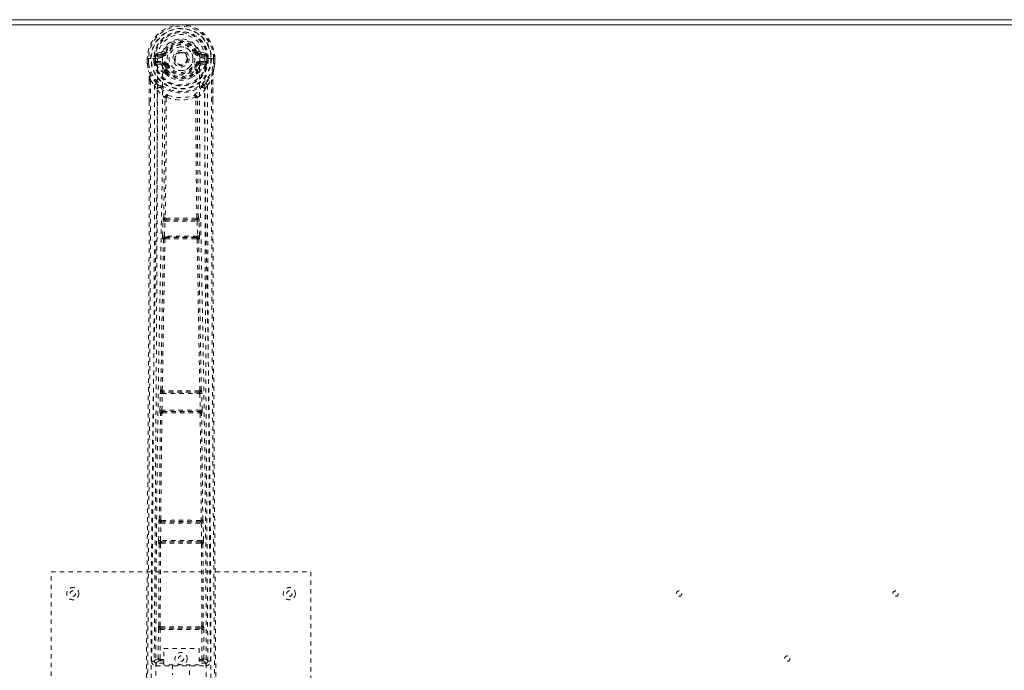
# Model space of a CAD drawing. Header units: inches. Extents: x 23.2 to 106.7, y 48 to 71.5.
# Tile 4 of 6: x 61.2 to 84, y 56.5 to 71.5. Entities that reach past the tile are written whole.
import ezdxf

# ---------------------------------------------------------------- set-up
doc = ezdxf.new("R2010")
doc.units = ezdxf.units.IN
doc.header["$MEASUREMENT"] = 0
doc.linetypes.add('SLD-Dashed', pattern=[0.075, 0.05, -0.025])
doc.linetypes.add('SLD-Solid', pattern=[0])

msp = doc.modelspace()

# ---------------------------------------------------------------- linework, layer by layer
at = {"color": 7, "linetype": 'SLD-Solid', "lineweight": 15}
for p, q in [((23.212, 71.488), (106.712, 71.488)), ((106.594, 71.37), (23.33, 71.37)), ((23.33, 71.37), (106.594, 71.37))]:
    msp.add_line(p, q, dxfattribs=at)
at = {"color": 7, "linetype": 'SLD-Dashed', "lineweight": 0}
for p, q in [((64.505, 70.738), (64.386, 70.714)), ((64.593, 70.742), (64.538, 70.765)), ((64.593, 70.742), (64.615, 70.733)), ((65.308, 70.733), (65.331, 70.742)), ((65.537, 70.714), (65.418, 70.738)), ((64.182, 70.593), (64.183, 70.475)), ((64.182, 70.592), (64.183, 70.475)), ((64.186, 70.592), (64.182, 70.592)), ((64.182, 70.592), (64.212, 70.592)), ((64.239, 70.592), (64.186, 70.592)), ((64.212, 70.592), (64.212, 70.476)), ((64.262, 70.592), (64.239, 70.592)), ((64.265, 70.592), (64.262, 70.592)), ((64.413, 70.592), (64.265, 70.592)), ((64.334, 70.519), (64.333, 70.592)), ((64.363, 70.521), (64.334, 70.519)), ((64.334, 70.519), (64.334, 70.519)), ((64.368, 70.592), (64.363, 70.592)), ((64.363, 70.592), (64.363, 70.521)), ((64.363, 70.52), (64.369, 70.501)), ((64.369, 70.515), (64.368, 70.592)), ((64.369, 70.501), (64.369, 70.515)), ((64.404, 70.526), (64.404, 70.496)), ((64.404, 70.526), (64.533, 70.526)), ((64.533, 70.472), (64.404, 70.496)), ((64.404, 70.496), (64.533, 70.496)), ((64.416, 70.678), (64.533, 70.699)), ((64.416, 70.678), (64.416, 70.648)), ((64.533, 70.678), (64.416, 70.678)), ((64.533, 70.648), (64.416, 70.648)), ((64.533, 70.699), (64.533, 70.678)), ((64.533, 70.648), (64.533, 70.678)), ((64.533, 70.526), (64.533, 70.496)), ((64.533, 70.472), (64.533, 70.496)), ((65.39, 70.699), (65.507, 70.678)), ((65.39, 70.699), (65.39, 70.678)), ((65.507, 70.678), (65.39, 70.678)), ((65.39, 70.648), (65.39, 70.678)), ((65.507, 70.648), (65.39, 70.648)), ((65.39, 70.526), (65.39, 70.496)), ((65.39, 70.526), (65.52, 70.526)), ((65.52, 70.496), (65.39, 70.472)), ((65.39, 70.472), (65.39, 70.496)), ((65.39, 70.496), (65.52, 70.496)), ((65.507, 70.648), (65.507, 70.678)), ((65.658, 70.592), (65.51, 70.592)), ((65.52, 70.496), (65.52, 70.526)), ((65.56, 70.52), (65.554, 70.501)), ((65.554, 70.501), (65.555, 70.515)), ((65.555, 70.592), (65.56, 70.592)), ((65.555, 70.515), (65.555, 70.592)), ((65.56, 70.521), (65.56, 70.592)), ((65.59, 70.519), (65.56, 70.521)), ((65.59, 70.592), (65.59, 70.52)), ((65.59, 70.52), (65.59, 70.519)), ((65.661, 70.592), (65.658, 70.592)), ((65.684, 70.592), (65.661, 70.592)), ((65.737, 70.592), (65.684, 70.592)), ((65.711, 70.476), (65.712, 70.592)), ((65.741, 70.592), (65.737, 70.592)), ((65.741, 70.475), (65.741, 70.593)), ((65.741, 70.592), (65.741, 70.475)), ((64.212, 70.476), (64.183, 70.475)), ((64.183, 70.475), (64.183, 70.471)), ((64.375, 70.478), (64.378, 70.474)), ((64.388, 70.463), (64.378, 70.474)), ((64.388, 70.463), (64.504, 70.442)), ((64.584, 70.284), (64.583, 70.314)), ((64.615, 70.442), (64.588, 70.43)), ((64.607, 70.318), (64.607, 70.289)), ((65.335, 70.43), (65.308, 70.442)), ((65.316, 70.289), (65.316, 70.318)), ((65.34, 70.284), (65.34, 70.314)), ((65.42, 70.442), (65.536, 70.463)), ((65.536, 70.463), (65.535, 70.463)), ((65.546, 70.474), (65.536, 70.463)), ((65.536, 70.463), (65.536, 70.463)), ((65.546, 70.474), (65.548, 70.478)), ((65.711, 70.476), (65.74, 70.475)), ((65.74, 70.471), (65.741, 70.475)), ((64.225, 70.094), (64.225, 69.603)), ((64.255, 70.093), (64.351, 69.978)), ((64.601, 70.24), (64.59, 70.258)), ((65.572, 69.978), (65.668, 70.093)), ((65.698, 70.094), (65.698, 69.628)), ((64.351, 69.978), (64.411, 69.866)), ((65.512, 69.866), (65.572, 69.978)), ((64.583, 69.69), (64.583, 69.69)), ((64.62, 69.687), (64.62, 69.687)), ((65.303, 69.687), (65.303, 69.687)), ((65.341, 69.69), (65.341, 69.69)), ((64.545, 66.838), (64.546, 66.866)), ((64.562, 66.914), (64.558, 66.913)), ((64.603, 66.866), (64.606, 66.868)), ((65.321, 66.866), (64.603, 66.866)), ((65.317, 66.868), (65.321, 66.866)), ((65.365, 66.913), (65.361, 66.914)), ((65.378, 66.838), (65.377, 66.866)), ((64.534, 66.496), (64.545, 66.838)), ((64.579, 66.494), (64.589, 66.836)), ((64.589, 66.836), (65.334, 66.836)), ((65.334, 66.836), (65.345, 66.494)), ((65.389, 66.496), (65.378, 66.838)), ((64.554, 66.417), (64.542, 66.421)), ((65.345, 66.494), (64.579, 66.494)), ((64.599, 66.46), (64.587, 66.464)), ((64.587, 66.464), (65.337, 66.464)), ((65.337, 66.464), (65.325, 66.46)), ((65.369, 66.417), (65.381, 66.421)), ((64.475, 62.476), (64.483, 62.857)), ((64.483, 62.857), (64.484, 62.885)), ((64.495, 62.933), (64.493, 62.932)), ((64.52, 62.475), (64.528, 62.856)), ((64.528, 62.856), (65.396, 62.856)), ((64.537, 62.886), (64.54, 62.887)), ((65.386, 62.886), (64.537, 62.886)), ((65.383, 62.887), (65.386, 62.886)), ((65.396, 62.856), (65.404, 62.475)), ((65.431, 62.932), (65.428, 62.933)), ((65.44, 62.857), (65.439, 62.885)), ((65.448, 62.476), (65.44, 62.857)), ((64.481, 62.401), (64.487, 62.398)), ((65.404, 62.475), (64.52, 62.475)), ((64.532, 62.442), (64.526, 62.445)), ((64.526, 62.445), (65.398, 62.445)), ((64.537, 62.413), (64.537, 62.413)), ((65.386, 62.413), (65.386, 62.413)), ((65.398, 62.445), (65.391, 62.442)), ((65.436, 62.398), (65.442, 62.401)), ((64.444, 59.466), (64.449, 59.865)), ((64.449, 59.865), (64.45, 59.893)), ((64.46, 59.941), (64.458, 59.94)), ((64.489, 59.466), (64.494, 59.865)), ((64.494, 59.865), (65.429, 59.865)), ((64.503, 59.895), (64.505, 59.896)), ((65.421, 59.895), (64.503, 59.895)), ((65.419, 59.896), (65.421, 59.895)), ((65.429, 59.865), (65.434, 59.466)), ((65.465, 59.94), (65.463, 59.941)), ((65.474, 59.865), (65.473, 59.893)), ((65.479, 59.466), (65.474, 59.865)), ((64.447, 57.484), (64.456, 59.389)), ((64.451, 59.392), (64.456, 59.389)), ((64.48, 57.485), (64.489, 59.391)), ((65.434, 59.466), (64.489, 59.466)), ((64.501, 59.434), (64.496, 59.436)), ((64.496, 59.436), (65.427, 59.436)), ((64.506, 59.404), (64.506, 59.404)), ((65.418, 59.404), (65.418, 59.404)), ((65.427, 59.436), (65.423, 59.434)), ((65.434, 59.391), (65.443, 57.485)), ((65.467, 59.389), (65.472, 59.392)), ((65.476, 57.484), (65.467, 59.389)), ((61.962, 58.738), (67.962, 58.738)), ((61.962, 50.738), (61.962, 58.738)), ((67.962, 58.738), (67.962, 50.738)), ((64.435, 56.735), (64.438, 57.409)), ((64.447, 57.484), (64.446, 57.484)), ((64.479, 56.735), (64.482, 57.409)), ((64.482, 57.409), (65.441, 57.409)), ((64.49, 57.438), (64.491, 57.439)), ((64.49, 57.438), (65.433, 57.438)), ((65.432, 57.439), (65.433, 57.438)), ((65.441, 57.409), (65.444, 56.735)), ((65.477, 57.484), (65.476, 57.484)), ((65.489, 56.735), (65.486, 57.409)), ((64.565, 56.596), (64.565, 56.968)), ((64.565, 56.968), (65.377, 56.968)), ((65.377, 56.968), (65.377, 56.596)), ((64.343, 56.682), (64.343, 56.68)), ((64.343, 56.68), (64.343, 56.67)), ((64.387, 56.632), (64.387, 56.572)), ((64.565, 56.632), (64.387, 56.632)), ((64.495, 56.72), (64.495, 56.69)), ((64.495, 56.72), (64.565, 56.72)), ((64.495, 56.69), (64.565, 56.69)), ((65.377, 56.72), (65.429, 56.72)), ((65.377, 56.69), (65.429, 56.69)), ((65.536, 56.632), (65.377, 56.632)), ((65.429, 56.72), (65.429, 56.69)), ((65.489, 56.735), (65.444, 56.735)), ((65.536, 56.572), (65.536, 56.632)), ((65.58, 56.67), (65.581, 56.68)), ((65.581, 56.68), (65.581, 56.682)), ((64.387, 56.572), (65.536, 56.572)), ((65.377, 56.596), (64.565, 56.596)), ((64.767, 56.596), (64.767, 56.363)), ((65.157, 56.363), (65.157, 56.596))]:
    msp.add_line(p, q, dxfattribs=at)
at = {"color": 7, "linetype": 'SLD-Dashed', "lineweight": 0, "flags": 128}
for points in [[(64.531, 70.617), (64.537, 70.695), (64.56, 70.772), (64.6, 70.842), (64.655, 70.903), (64.721, 70.953), (64.796, 70.989), (64.877, 71.012), (64.962, 71.019), (65.046, 71.012), (65.127, 70.989), (65.202, 70.953), (65.269, 70.903), (65.323, 70.842), (65.363, 70.772), (65.386, 70.695), (65.392, 70.617)], [(64.643, 70.721), (64.637, 70.723), (64.632, 70.726), (64.628, 70.728), (64.623, 70.729), (64.62, 70.731), (64.617, 70.732), (64.616, 70.733), (64.615, 70.733)], [(65.281, 70.721), (65.286, 70.723), (65.291, 70.726), (65.296, 70.728), (65.3, 70.729), (65.303, 70.731), (65.306, 70.732), (65.308, 70.733), (65.308, 70.733)], [(64.182, 70.592), (64.182, 70.592), (64.182, 70.592)], [(64.274, 55.69), (64.275, 57.786), (64.286, 59.88), (64.308, 61.973), (64.341, 64.063), (64.364, 65.375), (64.388, 66.684), (64.408, 67.991), (64.418, 69.294), (64.414, 70.592)], [(64.363, 70.52), (64.363, 70.52), (64.363, 70.521)], [(64.369, 70.515), (64.385, 70.523), (64.404, 70.526)], [(64.416, 70.648), (64.393, 70.653), (64.373, 70.666)], [(64.382, 55.746), (64.383, 57.612), (64.393, 59.478), (64.412, 61.343), (64.44, 63.206), (64.467, 64.695), (64.496, 66.181), (64.522, 67.664), (64.536, 69.143), (64.531, 70.617)], [(65.392, 70.617), (65.387, 69.143), (65.402, 67.664), (65.427, 66.181), (65.456, 64.695), (65.484, 63.206), (65.512, 61.343), (65.53, 59.478), (65.54, 57.612), (65.541, 55.746)], [(65.65, 55.69), (65.648, 57.786), (65.637, 59.88), (65.615, 61.973), (65.583, 64.063), (65.559, 65.375), (65.535, 66.684), (65.516, 67.991), (65.505, 69.294), (65.51, 70.592)], [(65.55, 70.666), (65.53, 70.653), (65.507, 70.648)], [(65.52, 70.526), (65.538, 70.523), (65.555, 70.515)], [(65.56, 70.592), (65.564, 70.592), (65.571, 70.592), (65.58, 70.592), (65.59, 70.592)], [(65.56, 70.521), (65.56, 70.52), (65.56, 70.52)], [(65.741, 70.592), (65.742, 70.592), (65.741, 70.592)], [(64.183, 70.475), (64.182, 70.475), (64.183, 70.475)], [(64.183, 70.471), (64.184, 70.471), (64.186, 70.472), (64.189, 70.472), (64.192, 70.473), (64.197, 70.473), (64.202, 70.474), (64.207, 70.475), (64.212, 70.476)], [(64.183, 70.475), (64.196, 70.382), (64.211, 70.308)], [(64.183, 70.471), (64.195, 70.384), (64.213, 70.297)], [(64.211, 70.308), (64.211, 70.302), (64.213, 70.297)], [(64.394, 70.019), (64.293, 70.142), (64.213, 70.297)], [(64.531, 70.419), (64.517, 70.437), (64.504, 70.442)], [(64.583, 70.314), (64.556, 70.361), (64.531, 70.419)], [(64.643, 70.453), (64.637, 70.451), (64.632, 70.449), (64.628, 70.447), (64.623, 70.445), (64.62, 70.444), (64.617, 70.443), (64.616, 70.442), (64.615, 70.442)], [(65.281, 70.453), (65.286, 70.451), (65.291, 70.449), (65.296, 70.447), (65.3, 70.445), (65.303, 70.444), (65.306, 70.443), (65.308, 70.442), (65.308, 70.442)], [(65.287, 70.331), (65.312, 70.375), (65.335, 70.43)], [(65.34, 70.314), (65.367, 70.361), (65.392, 70.419)], [(65.392, 70.419), (65.406, 70.437), (65.42, 70.442)], [(65.53, 70.019), (65.63, 70.142), (65.71, 70.297)], [(65.71, 70.297), (65.727, 70.374), (65.74, 70.471)], [(65.71, 70.297), (65.712, 70.302), (65.712, 70.308)], [(65.74, 70.471), (65.739, 70.471), (65.737, 70.472), (65.735, 70.472), (65.731, 70.473), (65.727, 70.473), (65.722, 70.474), (65.716, 70.475), (65.711, 70.476)], [(65.741, 70.475), (65.728, 70.382), (65.712, 70.308)], [(65.741, 70.475), (65.741, 70.475), (65.74, 70.475)], [(64.255, 70.093), (64.257, 69.399), (64.258, 68.671), (64.258, 67.91), (64.256, 67.115), (64.254, 66.332), (64.251, 65.662), (64.248, 65.029), (64.245, 64.356), (64.241, 63.641), (64.24, 63.446), (64.238, 63.248), (64.237, 63.047), (64.236, 62.844), (64.235, 62.728), (64.233, 62.483), (64.232, 62.214), (64.229, 61.782), (64.225, 61.301), (64.222, 60.771), (64.218, 60.19), (64.215, 59.8), (64.212, 59.39), (64.209, 58.985), (64.206, 58.603), (64.203, 58.235), (64.199, 57.615), (64.195, 57.041), (64.191, 56.513), (64.188, 56.032), (64.185, 55.596)], [(64.225, 70.094), (64.225, 70.094), (64.226, 70.094), (64.227, 70.094)], [(64.227, 70.094), (64.228, 69.814), (64.228, 69.603)], [(64.601, 70.24), (64.678, 70.178), (64.73, 70.15)], [(65.193, 70.15), (65.246, 70.178), (65.322, 70.24)], [(65.668, 70.093), (65.666, 69.244), (65.666, 68.354), (65.666, 67.425), (65.669, 66.459), (65.672, 65.669), (65.675, 65.038), (65.678, 64.364), (65.682, 63.647), (65.684, 63.45), (65.685, 63.251), (65.686, 63.048), (65.687, 62.844), (65.688, 62.726), (65.69, 62.477), (65.692, 62.205), (65.695, 61.771), (65.698, 61.289), (65.702, 60.76), (65.706, 60.182), (65.709, 59.795), (65.711, 59.388), (65.715, 58.941), (65.718, 58.498), (65.721, 58.082), (65.724, 57.592), (65.728, 57.147), (65.73, 56.747), (65.733, 56.392), (65.735, 56.082), (65.737, 55.816), (65.739, 55.596)], [(65.695, 69.628), (65.695, 69.812), (65.696, 70.094)], [(65.696, 70.094), (65.697, 70.094), (65.698, 70.094), (65.698, 70.094)], [(64.351, 69.978), (64.352, 68.75), (64.35, 67.52), (64.346, 66.276), (64.34, 65.015), (64.333, 63.801), (64.325, 62.587), (64.324, 62.414), (64.322, 62.237), (64.321, 62.055), (64.32, 61.867), (64.318, 61.676), (64.318, 61.549), (64.316, 61.335), (64.314, 61.092), (64.312, 60.823), (64.31, 60.503), (64.307, 60.152), (64.305, 59.77), (64.302, 59.413), (64.3, 59.094), (64.298, 58.832), (64.296, 58.603), (64.295, 58.408), (64.294, 58.318), (64.293, 58.183), (64.292, 58.05), (64.291, 57.918), (64.29, 57.788), (64.286, 57.22), (64.282, 56.678)], [(64.411, 69.866), (64.407, 66.57), (64.389, 63.273), (64.366, 59.976), (64.342, 56.678)], [(64.411, 69.866), (64.491, 69.773), (64.583, 69.69)], [(64.489, 69.931), (64.498, 69.922), (64.504, 69.916)], [(65.341, 69.69), (65.433, 69.773), (65.512, 69.866)], [(65.42, 69.916), (65.425, 69.922), (65.434, 69.931)], [(65.581, 56.678), (65.557, 59.976), (65.534, 63.273), (65.516, 66.57), (65.512, 69.866)], [(65.641, 56.678), (65.637, 57.306), (65.632, 57.968), (65.63, 58.237), (65.628, 58.444), (65.627, 58.636), (65.625, 58.859), (65.623, 59.118), (65.621, 59.409), (65.619, 59.732), (65.616, 60.081), (65.614, 60.407), (65.612, 60.707), (65.61, 60.98), (65.606, 61.551), (65.601, 62.207), (65.596, 62.864), (65.592, 63.483), (65.588, 64.164), (65.582, 65.314), (65.576, 66.479), (65.572, 67.661), (65.571, 68.823), (65.572, 69.978)], [(64.225, 69.603), (64.224, 66.471), (64.206, 62.846), (64.181, 59.222), (64.155, 55.597)], [(64.562, 66.914), (64.579, 68.3), (64.585, 69.681)], [(64.63, 69.697), (64.626, 69.707), (64.619, 69.714), (64.611, 69.718), (64.603, 69.718), (64.595, 69.715), (64.589, 69.709), (64.585, 69.7), (64.583, 69.69)], [(64.62, 69.687), (64.615, 68.304), (64.597, 66.918)], [(64.63, 69.697), (64.624, 69.693), (64.621, 69.69), (64.621, 69.688), (64.62, 69.687)], [(65.341, 69.69), (65.339, 69.7), (65.334, 69.709), (65.328, 69.715), (65.32, 69.718), (65.312, 69.718), (65.304, 69.714), (65.298, 69.707), (65.293, 69.697)], [(65.303, 69.687), (65.303, 69.688), (65.302, 69.69), (65.3, 69.693), (65.293, 69.697)], [(65.326, 66.918), (65.308, 68.304), (65.303, 69.687)], [(65.361, 66.914), (65.344, 68.3), (65.338, 69.681)], [(65.698, 69.628), (65.699, 66.471), (65.717, 62.846), (65.743, 59.221), (65.769, 55.597)], [(64.597, 66.918), (64.588, 66.912), (64.581, 66.905), (64.577, 66.897), (64.577, 66.888), (64.58, 66.88), (64.587, 66.873), (64.596, 66.869), (64.606, 66.868)], [(64.603, 66.866), (64.602, 66.866), (64.602, 66.866), (64.602, 66.866), (64.6, 66.866), (64.598, 66.864), (64.594, 66.857), (64.591, 66.848), (64.59, 66.842), (64.589, 66.836)], [(65.317, 66.868), (65.327, 66.869), (65.336, 66.873), (65.343, 66.88), (65.346, 66.888), (65.346, 66.897), (65.342, 66.905), (65.335, 66.912), (65.326, 66.918)], [(65.334, 66.836), (65.333, 66.842), (65.332, 66.848), (65.329, 66.857), (65.325, 66.864), (65.321, 66.866), (65.321, 66.866), (65.321, 66.866)], [(64.545, 66.838), (64.547, 66.838), (64.55, 66.838), (64.554, 66.837), (64.56, 66.837), (64.566, 66.837), (64.574, 66.837), (64.581, 66.837), (64.589, 66.836)], [(65.334, 66.836), (65.342, 66.837), (65.35, 66.837), (65.357, 66.837), (65.363, 66.837), (65.369, 66.837), (65.373, 66.838), (65.377, 66.838), (65.378, 66.838)], [(64.495, 62.933), (64.524, 64.676), (64.554, 66.417)], [(64.529, 62.935), (64.559, 64.679), (64.589, 66.42)], [(64.534, 66.496), (64.536, 66.496), (64.539, 66.496), (64.544, 66.495), (64.549, 66.495), (64.556, 66.495), (64.563, 66.495), (64.571, 66.495), (64.579, 66.494)], [(64.599, 66.46), (64.589, 66.459), (64.581, 66.456), (64.576, 66.451), (64.572, 66.444), (64.573, 66.437), (64.576, 66.431), (64.581, 66.425), (64.589, 66.42)], [(64.579, 66.494), (64.578, 66.489), (64.579, 66.483), (64.579, 66.478), (64.58, 66.473), (64.583, 66.467), (64.587, 66.464)], [(65.334, 66.42), (65.342, 66.425), (65.348, 66.431), (65.351, 66.437), (65.351, 66.444), (65.348, 66.451), (65.342, 66.456), (65.334, 66.459), (65.325, 66.46)], [(65.334, 66.42), (65.365, 64.679), (65.394, 62.935)], [(65.337, 66.464), (65.34, 66.467), (65.343, 66.473), (65.344, 66.478), (65.345, 66.483), (65.345, 66.489), (65.345, 66.494)], [(65.345, 66.494), (65.353, 66.495), (65.36, 66.495), (65.367, 66.495), (65.374, 66.495), (65.38, 66.495), (65.384, 66.496), (65.387, 66.496), (65.389, 66.496)], [(65.428, 62.933), (65.399, 64.676), (65.369, 66.417)], [(64.483, 62.857), (64.485, 62.857), (64.488, 62.857), (64.492, 62.857), (64.498, 62.857), (64.504, 62.856), (64.512, 62.856), (64.52, 62.856), (64.528, 62.856)], [(64.529, 62.935), (64.52, 62.93), (64.514, 62.923), (64.51, 62.915), (64.51, 62.906), (64.514, 62.899), (64.52, 62.892), (64.529, 62.888), (64.54, 62.887)], [(65.383, 62.887), (65.394, 62.888), (65.403, 62.892), (65.409, 62.899), (65.413, 62.906), (65.413, 62.915), (65.41, 62.923), (65.403, 62.93), (65.394, 62.935)], [(65.396, 62.856), (65.394, 62.867), (65.392, 62.877), (65.389, 62.883), (65.386, 62.886), (65.386, 62.886)], [(65.396, 62.856), (65.411, 62.856), (65.426, 62.857), (65.436, 62.857), (65.44, 62.857)], [(64.46, 59.941), (64.472, 61.17), (64.487, 62.398)], [(64.475, 62.476), (64.476, 62.476), (64.479, 62.476), (64.484, 62.476), (64.489, 62.475), (64.496, 62.475), (64.503, 62.475), (64.511, 62.475), (64.52, 62.475)], [(64.493, 59.943), (64.505, 61.172), (64.521, 62.4)], [(64.532, 62.442), (64.522, 62.441), (64.514, 62.437), (64.508, 62.432), (64.505, 62.425), (64.504, 62.418), (64.507, 62.411), (64.513, 62.405), (64.521, 62.4)], [(65.402, 62.4), (65.41, 62.405), (65.416, 62.411), (65.419, 62.418), (65.419, 62.425), (65.415, 62.432), (65.409, 62.437), (65.401, 62.441), (65.391, 62.442)], [(65.402, 62.4), (65.418, 61.172), (65.43, 59.943)], [(65.404, 62.475), (65.412, 62.475), (65.42, 62.475), (65.427, 62.475), (65.434, 62.475), (65.439, 62.476), (65.444, 62.476), (65.447, 62.476), (65.448, 62.476)], [(65.463, 59.941), (65.451, 61.17), (65.436, 62.398)], [(64.449, 59.865), (64.451, 59.865), (64.454, 59.865), (64.458, 59.865), (64.464, 59.865), (64.47, 59.865), (64.478, 59.865), (64.486, 59.865), (64.494, 59.865)], [(64.493, 59.943), (64.485, 59.937), (64.478, 59.93), (64.475, 59.922), (64.475, 59.914), (64.479, 59.907), (64.486, 59.901), (64.494, 59.897), (64.505, 59.896)], [(65.419, 59.896), (65.429, 59.897), (65.438, 59.901), (65.444, 59.907), (65.448, 59.914), (65.448, 59.922), (65.445, 59.93), (65.439, 59.937), (65.43, 59.943)], [(65.429, 59.865), (65.445, 59.865), (65.459, 59.865), (65.47, 59.865), (65.474, 59.865)], [(64.444, 59.466), (64.446, 59.466), (64.449, 59.466), (64.453, 59.466), (64.459, 59.466), (64.466, 59.466), (64.473, 59.466), (64.481, 59.466), (64.489, 59.466)], [(64.501, 59.434), (64.491, 59.433), (64.482, 59.429), (64.476, 59.424), (64.473, 59.417), (64.472, 59.409), (64.475, 59.402), (64.481, 59.396), (64.489, 59.391)], [(65.434, 59.391), (65.442, 59.396), (65.448, 59.402), (65.451, 59.409), (65.451, 59.417), (65.447, 59.424), (65.441, 59.429), (65.432, 59.433), (65.423, 59.434)], [(65.434, 59.466), (65.442, 59.466), (65.45, 59.466), (65.458, 59.466), (65.464, 59.466), (65.47, 59.466), (65.474, 59.466), (65.477, 59.466), (65.479, 59.466)], [(64.438, 57.409), (64.439, 57.409), (64.442, 57.409), (64.447, 57.409), (64.452, 57.409), (64.459, 57.409), (64.466, 57.409), (64.474, 57.409), (64.482, 57.409)], [(64.48, 57.485), (64.472, 57.48), (64.466, 57.473), (64.462, 57.465), (64.463, 57.457), (64.466, 57.45), (64.473, 57.444), (64.481, 57.44), (64.491, 57.439)], [(64.498, 57.47), (64.728, 57.471), (64.962, 57.471), (65.196, 57.471), (65.426, 57.47)], [(64.505, 57.44), (64.616, 57.44), (64.729, 57.44), (64.842, 57.44), (64.955, 57.44), (65.083, 57.44), (65.209, 57.44), (65.318, 57.44), (65.418, 57.44)], [(65.432, 57.439), (65.442, 57.44), (65.451, 57.444), (65.457, 57.45), (65.461, 57.457), (65.461, 57.465), (65.458, 57.473), (65.452, 57.48), (65.443, 57.485)], [(65.441, 57.409), (65.449, 57.409), (65.457, 57.409), (65.464, 57.409), (65.471, 57.409), (65.476, 57.409), (65.481, 57.409), (65.484, 57.409), (65.486, 57.409)], [(64.435, 56.735), (64.365, 56.706), (64.345, 56.681)], [(64.387, 56.632), (64.41, 56.661), (64.479, 56.69)], [(64.435, 56.735), (64.436, 56.735), (64.439, 56.735), (64.444, 56.735), (64.449, 56.735), (64.456, 56.735), (64.463, 56.735), (64.471, 56.735), (64.479, 56.735)], [(64.479, 56.735), (64.468, 56.732), (64.459, 56.726), (64.453, 56.719), (64.451, 56.711), (64.453, 56.703), (64.459, 56.696), (64.468, 56.691), (64.479, 56.69)], [(65.444, 56.69), (65.455, 56.691), (65.464, 56.696), (65.47, 56.703), (65.472, 56.711), (65.47, 56.719), (65.464, 56.726), (65.455, 56.732), (65.444, 56.735)], [(65.444, 56.69), (65.513, 56.661), (65.536, 56.632)], [(65.581, 56.678), (65.558, 56.706), (65.489, 56.735)]]:
    msp.add_lwpolyline(points, dxfattribs=at)
at = {"color": 7, "linetype": 'SLD-Dashed', "lineweight": 0}
for centre, radius in [((64.962, 70.587), 0.7), ((64.962, 70.587), 0.69), ((64.962, 70.587), 0.623), ((64.962, 70.587), 0.32), ((64.962, 70.587), 0.275), ((64.962, 70.587), 0.188), ((64.962, 70.587), 0.157), ((64.962, 70.587), 0.142), ((64.962, 70.587), 0.139), ((64.962, 70.587), 0.138), ((62.462, 58.238), 0.141), ((62.462, 58.238), 0.0625), ((67.462, 58.238), 0.141), ((67.462, 58.238), 0.0625), ((76.462, 58.238), 0.0625), ((81.462, 58.238), 0.0625), ((64.962, 56.738), 0.141), ((64.962, 56.738), 0.0625), ((78.962, 56.738), 0.0625)]:
    msp.add_circle(centre, radius, dxfattribs=at)
for centre, radius, start, end in [((64.962, 70.587), 0.78, 0.3688, 179.6312), ((64.962, 70.587), 0.78, 0, 179.6393), ((64.962, 70.587), 0.75, 0.365, 179.635), ((64.962, 70.587), 0.629, 0.4518, 179.5482), ((64.962, 70.587), 0.599, 0.4517, 179.5483), ((64.962, 70.596), 0.548, 359.5913, 180.4087), ((64.962, 70.587), 0.459, 22.774, 157.226), ((64.962, 70.587), 0.4, 22.774, 157.226), ((64.962, 70.587), 0.376, 22.774, 157.226), ((64.534, 70.729), 0.0301, 162.3452, 268.5808), ((64.496, 70.783), 0.0455, 281.377, 337.4482), ((64.527, 70.77), 0.0714, 274.7453, 337.1386), ((64.533, 70.767), 0.089, 270, 337.226), ((64.533, 70.767), 0.119, 269.9999, 337.2263), ((64.962, 70.587), 0.346, 22.774, 157.226), ((64.962, 70.587), 0.275, 90, 270), ((64.962, 70.587), 0.275, 270, 90), ((65.39, 70.767), 0.119, 202.7737, 270.0001), ((65.39, 70.767), 0.089, 202.774, 270), ((65.795, 69.712), 1.13, 111.2692, 114.2788), ((65.396, 70.77), 0.0714, 202.8781, 265.2378), ((65.427, 70.783), 0.0454, 202.4554, 258.7194), ((65.39, 70.729), 0.0301, 271.4543, 17.6195), ((64.354, 71.406), 0.814, 268.5054, 270.5918), ((64.962, 70.587), 0.632, 186.2254, 353.7746), ((64.962, 70.587), 0.602, 186.4272, 353.5728), ((64.962, 70.587), 0.593, 172.3909, 179.5504), ((64.446, 70.508), 0.0769, 185.3411, 203.2208), ((64.578, 70.638), 0.206, 158.3432, 172.3389), ((64.403, 70.466), 0.0305, 89.0185, 157.2858), ((64.415, 70.708), 0.0299, 167.8914, 271.9525), ((64.528, 70.336), 0.281, 89.3582, 113.9462), ((64.533, 70.407), 0.119, 22.7737, 90.0001), ((64.533, 70.407), 0.089, 22.774, 90), ((65.39, 70.407), 0.119, 89.9999, 157.2263), ((65.39, 70.407), 0.089, 90, 157.226), ((65.393, 70.322), 0.295, 66.6388, 90.0567), ((65.508, 70.708), 0.0299, 268.0471, 12.1092), ((65.52, 70.466), 0.0305, 22.7143, 90.9815), ((65.346, 70.638), 0.206, 7.6608, 21.6569), ((65.447, 70.516), 0.108, 339.3561, 352.082), ((64.962, 70.587), 0.593, 0.4496, 7.6091), ((65.719, 71.928), 1.336, 269.6911, 270.959), ((64.212, 70.476), 0.03, 180.3597, 185.4274), ((64.962, 70.587), 0.787, 188.4818, 351.5182), ((63.013, 70.121), 1.212, 358.7179, 8.8309), ((64.962, 70.587), 0.758, 188.4818, 351.5182), ((60.552, 69.436), 3.761, 10.0621, 13.2267), ((64.824, 70.677), 0.491, 204.463, 242.9725), ((64.766, 70.681), 0.436, 209.9199, 245.3116), ((64.533, 70.442), 0.0299, 91.0344, 179.1316), ((64.562, 70.414), 0.031, 31.812, 169.9485), ((64.527, 70.407), 0.0651, 21.3252, 85.0704), ((64.614, 70.311), 0.0305, 42.6557, 174.2922), ((64.605, 70.26), 0.0583, 88.1984, 111.6907), ((64.605, 70.23), 0.0585, 88.1904, 111.6155), ((64.628, 70.281), 0.044, 174.8508, 210.5403), ((65.027, 70.584), 0.466, 199.2237, 212.8229), ((64.642, 70.233), 0.0414, 126.9697, 169.7888), ((64.637, 70.291), 0.0406, 91.2109, 138.2193), ((64.962, 70.598), 0.452, 218.313, 321.6874), ((64.639, 70.289), 0.0322, 181.2562, 226.7818), ((64.962, 70.587), 0.376, 202.774, 337.226), ((64.962, 70.622), 0.496, 225.9955, 314.0045), ((64.962, 70.582), 0.41, 217.5694, 322.4306), ((64.962, 70.587), 0.346, 202.774, 337.226), ((65.309, 70.311), 0.0305, 5.706, 137.3461), ((65.286, 70.291), 0.0406, 41.7778, 88.7924), ((65.284, 70.289), 0.0322, 313.2168, 358.7452), ((65.28, 70.232), 0.0423, 10.6966, 52.5452), ((65.318, 70.26), 0.0583, 68.3126, 91.7981), ((65.318, 70.23), 0.0585, 68.3843, 91.8096), ((65.1, 70.676), 0.489, 296.9334, 335.6182), ((65.278, 70.283), 0.0618, 315.5585, 1.0043), ((65.396, 70.407), 0.0651, 94.9291, 158.6752), ((65.362, 70.414), 0.031, 10.0468, 148.1946), ((65.157, 70.681), 0.437, 294.7126, 330.0433), ((65.39, 70.442), 0.03, 0.9372, 88.8968), ((69.372, 69.436), 3.761, 166.7734, 169.9379), ((66.909, 70.122), 1.212, 171.1649, 181.2844), ((64.249, 70.51), 0.417, 267.0342, 270.8735), ((64.962, 70.567), 0.477, 240.9731, 299.008), ((65.675, 70.517), 0.424, 269.1461, 272.888), ((64.951, 69.394), 0.838, 131.7264, 135.7258), ((65.933, 71.591), 2.2, 225.613, 228.9931), ((64.472, 69.864), 0.0608, 58.0483, 177.7548), ((65.228, 70.423), 0.885, 215.0183, 230.1589), ((64.695, 70.423), 0.885, 309.8457, 324.9798), ((65.452, 69.864), 0.0608, 2.2679, 121.929), ((63.991, 71.59), 2.199, 311.0061, 314.3875), ((64.972, 69.393), 0.838, 44.2744, 48.2736), ((64.643, 69.686), 0.0608, 72.783, 176.5546), ((64.572, 69.682), 0.0129, 353.7448, 34.064), ((64.616, 69.596), 0.0911, 87.6194, 110.3337), ((64.711, 69.678), 0.0829, 126.7483, 166.3273), ((64.961, 70.603), 0.965, 249.9315, 290.088), ((64.962, 70.532), 0.843, 249.1446, 290.8601), ((65.28, 69.686), 0.0608, 3.4458, 107.2165), ((65.212, 69.678), 0.0829, 13.6657, 53.2583), ((65.307, 69.596), 0.0911, 69.6644, 92.38), ((65.352, 69.682), 0.0139, 147.4241, 184.7672), ((64.631, 66.87), 0.0844, 149.41, 182.7342), ((64.603, 66.911), 0.0451, 178.3755, 269.1294), ((64.591, 66.812), 0.106, 86.4213, 105.8506), ((64.607, 66.913), 0.0451, 178.3437, 269.1167), ((64.618, 66.924), 0.0218, 195.9631, 264.9584), ((64.621, 66.77), 0.0988, 89.1361, 98.2819), ((64.962, 33.264), 33.64, 89.4122, 90.5879), ((64.672, 66.894), 0.0557, 171.8669, 207.4046), ((64.962, 33.116), 33.755, 89.4239, 90.5762), ((65.252, 66.894), 0.0557, 332.5915, 8.1339), ((65.302, 66.761), 0.108, 82.1091, 90.4712), ((65.304, 66.925), 0.0225, 276.3265, 342.8022), ((65.316, 66.913), 0.0451, 270.8831, 1.6565), ((65.32, 66.911), 0.0451, 270.8704, 1.6247), ((65.332, 66.812), 0.106, 74.1492, 93.5771), ((65.292, 66.87), 0.0844, 357.2656, 30.5906), ((64.685, 66.474), 0.152, 171.7454, 200.3902), ((64.587, 66.419), 0.0451, 90.7434, 177.9974), ((64.599, 66.415), 0.0451, 90.7753, 177.9057), ((64.583, 66.31), 0.111, 86.5286, 104.9375), ((64.607, 66.414), 0.0187, 96.6506, 161.122), ((64.609, 66.529), 0.0695, 261.1446, 271.2288), ((64.646, 66.437), 0.0416, 148.4152, 186.6595), ((64.962, 102.154), 35.723, 269.4278, 270.5722), ((64.962, 99.8), 33.343, 269.3971, 270.6029), ((65.314, 66.529), 0.0694, 268.7697, 278.8602), ((65.277, 66.437), 0.0416, 353.3401, 31.5823), ((65.317, 66.415), 0.018, 17.5646, 84.6472), ((65.324, 66.415), 0.0451, 2.0951, 89.224), ((65.341, 66.31), 0.111, 75.0626, 93.4714), ((65.336, 66.419), 0.0451, 2.0026, 89.2567), ((65.238, 66.474), 0.152, 339.6096, 8.2549), ((64.592, 62.89), 0.108, 156.9364, 182.5585), ((64.538, 62.931), 0.0451, 178.9503, 269.4382), ((64.522, 62.785), 0.15, 87.1276, 100.1709), ((64.54, 62.932), 0.0451, 178.9401, 269.4291), ((64.565, 62.86), 0.0377, 137.3768, 186.753), ((64.549, 62.941), 0.0208, 195.7279, 264.8213), ((64.553, 62.8), 0.088, 89.3679, 98.6797), ((64.962, 28.91), 34.013, 89.302, 90.698), ((64.593, 62.913), 0.046, 171.1147, 212.9112), ((64.962, 29.223), 33.667, 89.3065, 90.6935), ((65.331, 62.913), 0.046, 327.0877, 8.8851), ((65.371, 62.808), 0.0804, 80.8823, 91.0735), ((65.374, 62.941), 0.0215, 276.4355, 343.0041), ((65.383, 62.932), 0.0451, 270.5706, 1.0602), ((65.385, 62.931), 0.0451, 270.5608, 1.0508), ((65.402, 62.785), 0.15, 79.8305, 92.8711), ((65.331, 62.89), 0.108, 357.4409, 23.0644), ((64.67, 62.454), 0.197, 173.7213, 195.7387), ((64.526, 62.4), 0.0451, 90.5123, 178.563), ((64.532, 62.397), 0.0451, 90.5351, 178.5398), ((64.514, 62.237), 0.163, 87.4375, 99.3608), ((64.554, 62.466), 0.0358, 166.3305, 216.9709), ((64.54, 62.394), 0.0194, 96.5919, 161.4699), ((64.543, 62.508), 0.0665, 260.6067, 271.2211), ((64.576, 62.418), 0.0389, 144.199, 187.7375), ((64.962, 97.684), 35.273, 269.3109, 270.6891), ((64.962, 95.845), 33.406, 269.2843, 270.7157), ((65.381, 62.504), 0.0632, 268.5001, 279.6743), ((65.347, 62.418), 0.0389, 352.262, 35.8008), ((65.384, 62.394), 0.0188, 17.2619, 84.6624), ((65.391, 62.397), 0.0451, 1.4605, 89.4646), ((65.369, 62.466), 0.0358, 323.0303, 13.668), ((65.397, 62.4), 0.0451, 1.4372, 89.4876), ((65.409, 62.237), 0.163, 80.6396, 92.5624), ((65.253, 62.454), 0.197, 344.2616, 6.2785), ((64.561, 59.899), 0.111, 158.2628, 183.0445), ((64.503, 59.94), 0.0451, 179.5188, 269.4739), ((64.486, 59.714), 0.228, 88.2465, 96.5704), ((64.505, 59.941), 0.0451, 179.5167, 269.4652), ((64.513, 59.948), 0.0205, 196.4182, 264.6221), ((64.532, 59.87), 0.0382, 139.8101, 188.0283), ((64.517, 59.828), 0.069, 88.4813, 99.8441), ((64.552, 59.921), 0.0421, 170.9014, 215.8211), ((64.962, 25.716), 34.215, 89.2453, 90.7547), ((64.962, 26.323), 33.577, 89.2436, 90.7564), ((65.371, 59.921), 0.0421, 324.1782, 9.0993), ((65.406, 59.824), 0.0727, 80.4453, 91.2294), ((65.41, 59.949), 0.0213, 276.6829, 342.2761), ((65.418, 59.941), 0.0451, 270.5349, 0.4831), ((65.42, 59.94), 0.0451, 270.5254, 0.4819), ((65.392, 59.87), 0.0382, 351.9701, 40.1912), ((65.437, 59.714), 0.228, 83.4296, 91.7534), ((65.362, 59.899), 0.111, 356.9549, 21.7384), ((64.643, 59.447), 0.199, 174.3263, 196.0588), ((64.496, 59.391), 0.0451, 90.5092, 179.119), ((64.501, 59.389), 0.0451, 90.5283, 179.1158), ((64.482, 59.131), 0.26, 88.5691, 95.8622), ((64.525, 59.458), 0.0366, 167.9611, 217.5582), ((64.508, 59.384), 0.0201, 96.8492, 161.2443), ((64.512, 59.499), 0.0658, 260.3592, 271.2328), ((64.543, 59.41), 0.0382, 142.4253, 188.2922), ((64.962, 94.389), 34.988, 269.2532, 270.7468), ((64.962, 92.848), 33.418, 269.2309, 270.7691), ((65.412, 59.495), 0.0625, 268.4806, 279.9291), ((65.38, 59.41), 0.0382, 351.7077, 37.5749), ((65.416, 59.385), 0.0194, 17.4395, 84.4645), ((65.422, 59.389), 0.0451, 0.8841, 89.4718), ((65.398, 59.458), 0.0366, 322.4435, 12.0372), ((65.427, 59.391), 0.0451, 0.8808, 89.4909), ((65.441, 59.131), 0.26, 84.1355, 91.4319), ((65.28, 59.447), 0.199, 343.9411, 5.6739), ((64.626, 57.425), 0.189, 161.991, 184.997), ((64.491, 57.484), 0.0451, 179.9299, 268.641), ((64.474, 57.107), 0.378, 89.151, 94.1266), ((64.492, 57.484), 0.0451, 179.929, 268.6397), ((64.499, 57.491), 0.0202, 195.8488, 264.9907), ((64.519, 57.415), 0.037, 140.5851, 189.8648), ((64.502, 57.374), 0.0658, 87.4858, 99.2686), ((64.538, 57.464), 0.0404, 170.2238, 216.1769), ((65.386, 57.464), 0.0405, 323.8437, 9.7681), ((65.421, 57.368), 0.0721, 81.2508, 91.9838), ((65.423, 57.492), 0.0214, 277.2265, 341.9882), ((65.431, 57.484), 0.0451, 271.3621, 0.0692), ((65.432, 57.484), 0.0451, 271.3588, 0.0703), ((65.4, 57.414), 0.0412, 352.7519, 36.7984), ((65.449, 57.117), 0.368, 85.8061, 90.9163), ((65.298, 57.425), 0.189, 355.0021, 18.01), ((64.332, 61.58), 4.902, 269.4208, 270.1221), ((64.387, 56.677), 0.105, 179.5861, 269.9888), ((64.386, 56.675), 0.0425, 186.0838, 271.7579), ((64.48, 56.735), 0.0451, 179.893, 269.5742), ((64.496, 56.737), 0.0168, 187.7575, 265.4526), ((64.492, 56.536), 0.154, 89.0433, 94.7378), ((65.428, 56.737), 0.0164, 273.5339, 353.2563), ((65.43, 56.516), 0.174, 85.587, 90.6319), ((65.444, 56.735), 0.0451, 270.426, 0.0628), ((65.536, 56.677), 0.105, 270.0112, 0.4139), ((65.537, 56.675), 0.0425, 268.2418, 353.9166), ((65.591, 61.592), 4.914, 269.8788, 270.5783)]:
    msp.add_arc(centre, radius, start, end, dxfattribs=at)

doc.saveas('drawing.dxf')
